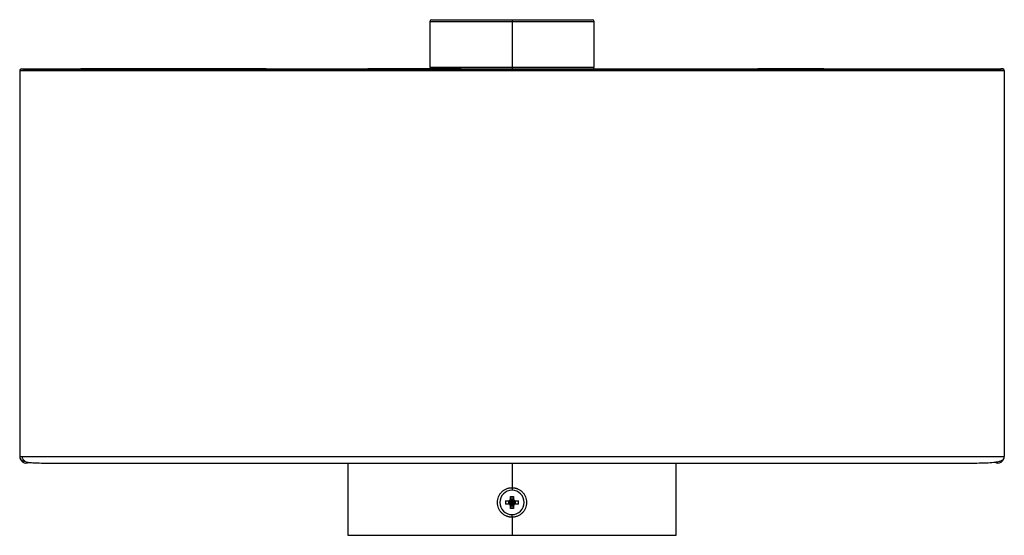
# Paper-space layout '_Izquierda' of a CAD drawing. Header units: millimetres. Extents: x -150 to 150, y 0 to 157.
import ezdxf

# ---------------------------------------------------------------- set-up
doc = ezdxf.new("R2010")
doc.units = ezdxf.units.MM

psp = doc.layouts.new('_Izquierda')

# ---------------------------------------------------------------- linework, layer by layer
at = {"color": 7, "linetype": 'Continuous', "lineweight": 25}
for p, q in [((-25, 156.51), (-25, 142.51)), ((-25, 156.51), (25, 156.51)), ((-24.5, 157.01), (24.5, 157.01)), ((0, 157.01), (0, 142.01)), ((25, 142.51), (25, 156.51)), ((-150, 141.51), (-150, 24.01)), ((-149.83, 141.53), (-149.82, 141.51)), ((-25, 142.51), (25, 142.51)), ((150, 141.51), (150, 24.01)), ((-50, 22.01), (-50, 0)), ((0, 22.01), (0, 14.5)), ((50, 0), (50, 22.01)), ((-1.84, 10.5), (-1, 10.5)), ((-1.84, 9.5), (-1.84, 10.5)), ((-1, 10.3), (-1.84, 10.5)), ((-1.84, 9.5), (-1, 9.7)), ((-1, 9.5), (-1.84, 9.5)), ((-1, 10.5), (-0.8, 10.3)), ((-1, 10.3), (-0.8, 10.3)), ((-1, 9.7), (-1, 10.3)), ((-0.8, 9.7), (-1, 9.7)), ((-1, 9.5), (-0.8, 9.7)), ((-0.8, 10), (-0.8, 10)), ((-0.79, 10), (-0.23, 10.2)), ((-0.79, 10), (-0.23, 9.8)), ((-0.5, 11.84), (0.5, 11.84)), ((-0.5, 11), (-0.5, 11.84)), ((-0.5, 11.84), (-0.3, 11)), ((-0.5, 11), (-0.3, 10.8)), ((-0.5, 9), (-0.3, 9.2)), ((-0.5, 8.16), (-0.5, 9)), ((-0.3, 9), (-0.5, 8.16)), ((-0.3, 10.8), (-0.3, 11)), ((-0.3, 11), (0.3, 11)), ((-0.3, 9), (-0.3, 9.2)), ((0.3, 9), (-0.3, 9)), ((0, 10.79), (-0.2, 10.23)), ((-0.2, 9.77), (0, 9.21)), ((0, 10.8), (0, 10.8)), ((0, 10.79), (0.2, 10.23)), ((0.2, 9.77), (0, 9.21)), ((0, 9.2), (0, 9.2)), ((0.79, 10), (0.23, 10.2)), ((0.79, 10), (0.23, 9.8)), ((0.3, 11), (0.5, 11.84)), ((0.5, 11), (0.3, 10.8)), ((0.3, 11), (0.3, 10.8)), ((0.3, 9.2), (0.3, 9)), ((0.5, 9), (0.3, 9.2)), ((0.5, 8.16), (0.3, 9)), ((0.5, 11.84), (0.5, 11)), ((0.5, 9), (0.5, 8.16)), ((1, 10.5), (0.8, 10.3)), ((0.8, 10.3), (1, 10.3)), ((0.8, 10), (0.8, 10)), ((1, 9.5), (0.8, 9.7)), ((1, 9.7), (0.8, 9.7)), ((1, 10.5), (1.84, 10.5)), ((1.84, 10.5), (1, 10.3)), ((1, 10.3), (1, 9.7)), ((1, 9.7), (1.84, 9.5)), ((1.84, 9.5), (1, 9.5)), ((1.84, 10.5), (1.84, 9.5)), ((0.5, 8.16), (-0.5, 8.16)), ((0, 5.5), (0, 0)), ((-50, 0), (50, 0))]:
    psp.add_line(p, q, dxfattribs=at)
at = {"color": 7, "linetype": 'Continuous', "lineweight": 25, "flags": 128}
for points in [[(0, 14.5), (0, 14.38), (0, 14.27), (0, 14.16), (0, 14.05), (0, 13.95), (0, 13.86), (0, 13.77), (0, 13.7)], [(0, 5.5), (0, 5.62), (0, 5.73), (0, 5.84), (0, 5.95), (0, 6.05), (0, 6.14), (0, 6.23), (0, 6.3)]]:
    psp.add_lwpolyline(points, dxfattribs=at)
at = {"color": 7, "linetype": 'Continuous', "lineweight": 25}
for centre, radius, start, end in [((-24.5, 156.51), 0.5, 90, 180), ((24.5, 156.51), 0.5, 0, 90), ((-149.5, 141.51), 0.5, 90, 180), ((-24.5, 142.51), 0.5, 180, 270), ((24.5, 142.51), 0.5, 270, 0), ((149.5, 141.51), 0.5, 360, 90), ((-148, 24.01), 2, 180, 295.856), ((148, 24.01), 2, 242.9057, 0), ((0, 10), 3.7, 90, 270), ((0, 10), 3.7, 270, 90), ((1, 10), 1.24, 170.5802, 189.4198), ((0, 9), 1.24, 80.5802, 99.4198), ((0, 11), 1.24, 260.5808, 279.4192), ((0.97, 10), 1.16, 171.5239, 188.4781), ((0, 9.03), 1.16, 81.5231, 98.4777), ((0, 10.97), 1.16, 261.5241, 278.4758), ((0.85, 9.15), 1.24, 133.4002, 136.6257), ((0.85, 10.85), 1.24, 223.374, 226.5998), ((-0.85, 9.15), 1.24, 43.3872, 46.6131), ((-0.85, 10.85), 1.24, 313.4006, 316.6266), ((-0.11, 10.11), 0.404, 313.953, 315.988), ((-0.97, 10), 1.16, 351.5231, 8.4794), ((-1, 10), 1.24, 350.5802, 9.4198)]:
    psp.add_arc(centre, radius, start, end, dxfattribs=at)
for points, knots in [([(-150, 141.51), (-149.91, 141.51), (-149.72, 141.51), (-148.24, 141.51), (-145.9, 141.51), (-142.65, 141.51), (-138.53, 141.51), (-133.56, 141.51), (-127.78, 141.51), (-121.23, 141.51), (-113.93, 141.51), (-105.58, 141.51), (-96.17, 141.51), (-85.71, 141.51), (-74.59, 141.51), (-62.89, 141.51), (-50.79, 141.51), (-38.37, 141.51), (-25.74, 141.51), (-12.92, 141.51), (0.08, 141.51), (13.15, 141.51), (26.2, 141.51), (39.05, 141.51), (51.6, 141.51), (63.68, 141.51), (75.2, 141.51), (86.1, 141.51), (96.36, 141.51), (105.64, 141.51), (113.93, 141.51), (121.23, 141.51), (127.78, 141.51), (133.56, 141.51), (138.53, 141.51), (142.64, 141.51), (145.9, 141.51), (148.24, 141.51), (149.72, 141.51), (149.91, 141.51), (150, 141.51)], [0, 0, 0, 0, 0.013251, 0.026961, 0.041538, 0.057301, 0.074476, 0.093214, 0.113591, 0.135631, 0.159323, 0.184611, 0.214734, 0.246626, 0.280114, 0.31501, 0.351101, 0.387493, 0.424597, 0.462178, 0.5, 0.538508, 0.576762, 0.614512, 0.651511, 0.687524, 0.721717, 0.754542, 0.78582, 0.815389, 0.840677, 0.864369, 0.886409, 0.906786, 0.925524, 0.942699, 0.958462, 0.973039, 0.986749, 1, 1, 1, 1]), ([(-149.85, 141.86), (-149.89, 141.81), (-149.95, 141.74), (-149.89, 141.64), (-149.87, 141.61)], [0, 0, 0, 0, 0.676888, 1, 1, 1, 1]), ([(-149.5, 142.01), (-149.47, 142.01), (-149.4, 142.01), (-148.84, 142.01), (-147.95, 142.01), (-146.55, 142.01), (-144.49, 142.01), (-141.65, 142.01), (-137.94, 142.01), (-133.26, 142.01), (-127.52, 142.01), (-120.99, 142.01), (-113.72, 142.01), (-105.4, 142.01), (-96.02, 142.01), (-85.58, 142.01), (-74.48, 142.01), (-62.8, 142.01), (-50.72, 142.01), (-38.32, 142.01), (-25.71, 142.01), (-12.9, 142.01), (0.08, 142.01), (13.13, 142.01), (26.17, 142.01), (39, 142.01), (51.53, 142.01), (63.59, 142.01), (75.1, 142.01), (85.97, 142.01), (96.21, 142.01), (105.46, 142.01), (113.72, 142.01), (120.99, 142.01), (127.52, 142.01), (133.26, 142.01), (137.94, 142.01), (141.65, 142.01), (144.49, 142.01), (146.55, 142.01), (147.95, 142.01), (148.84, 142.01), (149.4, 142.01), (149.47, 142.01), (149.5, 142.01)], [0, 0, 0, 0, 0.008111, 0.016341, 0.024805, 0.033603, 0.046001, 0.05931, 0.073647, 0.092319, 0.112662, 0.134695, 0.1584, 0.183721, 0.213899, 0.245863, 0.279437, 0.314431, 0.350629, 0.387133, 0.424354, 0.462055, 0.5, 0.538633, 0.57701, 0.614879, 0.651992, 0.688111, 0.722399, 0.755307, 0.786656, 0.816279, 0.8416, 0.865305, 0.887338, 0.907681, 0.926353, 0.94069, 0.953999, 0.966397, 0.975195, 0.983658, 0.991889, 1, 1, 1, 1]), ([(-149, 141.81), (-148.97, 141.81), (-148.9, 141.81), (-148.35, 141.81), (-147.48, 141.81), (-146.11, 141.81), (-144.08, 141.81), (-141.27, 141.81), (-137.6, 141.81), (-132.96, 141.81), (-127.25, 141.81), (-120.76, 141.81), (-113.52, 141.81), (-105.22, 141.81), (-95.87, 141.81), (-85.45, 141.81), (-74.37, 141.81), (-62.72, 141.81), (-50.65, 141.81), (-38.27, 141.81), (-25.67, 141.81), (-12.88, 141.81), (0.08, 141.81), (13.12, 141.81), (26.13, 141.81), (38.95, 141.81), (51.46, 141.81), (63.5, 141.81), (74.99, 141.81), (85.84, 141.81), (96.05, 141.81), (105.28, 141.81), (113.52, 141.81), (120.76, 141.81), (127.25, 141.81), (132.96, 141.81), (137.6, 141.81), (141.27, 141.81), (144.08, 141.81), (146.11, 141.81), (147.48, 141.81), (148.35, 141.81), (148.9, 141.81), (148.97, 141.81), (149, 141.81)], [0, 0, 0, 0, 0.007961, 0.016047, 0.024376, 0.033053, 0.045316, 0.058518, 0.072774, 0.091381, 0.111692, 0.133719, 0.15744, 0.182796, 0.213032, 0.245072, 0.278736, 0.313831, 0.350139, 0.38676, 0.424102, 0.461929, 0.5, 0.538762, 0.577266, 0.615258, 0.652489, 0.688719, 0.723106, 0.756101, 0.787524, 0.817204, 0.84256, 0.866281, 0.888308, 0.908619, 0.927226, 0.941482, 0.954684, 0.966947, 0.975624, 0.983953, 0.992039, 1, 1, 1, 1]), ([(-148.8, 142.01), (-148.76, 142.01), (-148.69, 142.01), (-148.07, 142.01), (-147.19, 142.01), (-146.38, 142.01), (-146, 142.01)], [0, 0, 0, 0, 0.252267, 0.517235, 0.771315, 1, 1, 1, 1]), ([(-142.86, 142.01), (-142.64, 142.01), (-141.69, 142.01), (-139.71, 142.01), (-136.94, 142.01), (-133.82, 142.01), (-130.33, 142.01), (-126.66, 142.01), (-122.78, 142.01), (-118.74, 142.01), (-114.18, 142.01), (-109.06, 142.01), (-103.81, 142.01), (-98.49, 142.01), (-93.16, 142.01), (-87.37, 142.01), (-81.1, 142.01), (-74.41, 142.01), (-67.51, 142.01), (-60.58, 142.01), (-53.63, 142.01), (-46.48, 142.01), (-38.96, 142.01), (-30.91, 142.01), (-22.89, 142.01), (-17.53, 142.01), (-15.07, 142.01)], [0, 0, 0, 0, 0.008293, 0.034897, 0.063323, 0.092493, 0.123034, 0.15796, 0.187918, 0.221172, 0.257862, 0.298337, 0.342936, 0.38101, 0.421697, 0.46527, 0.512647, 0.563467, 0.615528, 0.666616, 0.717409, 0.769378, 0.82434, 0.8828, 0.946171, 1, 1, 1, 1]), ([(-74.93, 142.01), (-75.03, 142.01), (-78.8, 142.01), (-85.96, 142.01), (-96.21, 142.01), (-105.46, 142.01), (-113.72, 142.01), (-120.98, 142.01), (-126.87, 142.01), (-130.17, 142.01), (-131.42, 142.01)], [0, 0, 0, 0, 0.005035, 0.188544, 0.363354, 0.528545, 0.669741, 0.801929, 0.924791, 1, 1, 1, 1]), ([(-15.45, 142.01), (-19.04, 142.01), (-26.93, 142.01), (-36.44, 142.01), (-42.34, 142.01), (-43.97, 142.01)], [0, 0, 0, 0, 0.376867, 0.827627, 1, 1, 1, 1]), ([(15.45, 142.01), (18.29, 142.01), (23.79, 142.01), (31.74, 142.01), (39.13, 142.01), (46, 142.01), (52.68, 142.01), (59.35, 142.01), (66.2, 142.01), (73.15, 142.01), (80.09, 142.01), (86.96, 142.01), (93.48, 142.01), (99.57, 142.01), (105.04, 142.01), (109.97, 142.01), (114.42, 142.01), (118.43, 142.01), (122.05, 142.01), (125.75, 142.01), (129.43, 142.01), (133.07, 142.01), (136.31, 142.01), (139.25, 142.01), (141.82, 142.01), (143.97, 142.01), (145.35, 142.01), (145.92, 142.01), (146, 142.01)], [0, 0, 0, 0, 0.059791, 0.115851, 0.167686, 0.21579, 0.261231, 0.309457, 0.357713, 0.407557, 0.458598, 0.507344, 0.556723, 0.601348, 0.641975, 0.679087, 0.712988, 0.744047, 0.772564, 0.798646, 0.833644, 0.863915, 0.892529, 0.920901, 0.948194, 0.971745, 0.995941, 1, 1, 1, 1]), ([(95, 142.01), (91.92, 142.01), (85.3, 142.01), (78.54, 142.01), (74.93, 142.01)], [0, 0, 0, 0, 0.464766, 1, 1, 1, 1]), ([(149.5, 142.01), (149.48, 142.01), (149.44, 142.01), (149.11, 142.01), (148.98, 142.01)], [0, 0, 0, 0, 0.604624, 1, 1, 1, 1]), ([(-150, 24.01), (-149.96, 24.01), (-149.91, 24.01), (-149.32, 24.01), (-149.2, 24.01)], [0, 0, 0, 0, 0.797445, 1, 1, 1, 1]), ([(-149.5, 24.01), (-149.46, 24.01), (-149.42, 24.01), (-148.83, 24.01), (-148.72, 24.01)], [0, 0, 0, 0, 0.797368, 1, 1, 1, 1]), ([(-149.28, 24.01), (-149.27, 23.89), (-149.26, 23.67), (-149.15, 23.35), (-148.99, 23.06), (-148.71, 22.73), (-148.2, 22.39), (-147.69, 22.3), (-147.08, 22.2), (-146.12, 22.09), (-144.46, 22.01), (-142.11, 22.01), (-139.52, 22.01), (-136.89, 22.01), (-133.71, 22.01), (-129.98, 22.01), (-125.69, 22.01), (-121.31, 22.01), (-115.32, 22.01), (-107.58, 22.01), (-98.07, 22.01), (-88.36, 22.01), (-77.44, 22.01), (-65.34, 22.01), (-52.2, 22.01), (-39.27, 22.01), (-26.54, 22.01), (-13.93, 22.01), (-1.7, 22.01), (10.38, 22.01), (22.51, 22.01), (35.22, 22.01), (48.21, 22.01), (61.16, 22.01), (73.78, 22.01), (84.74, 22.01), (94.1, 22.01), (102.12, 22.01), (110.11, 22.01), (118.08, 22.01), (125.36, 22.01), (131.75, 22.01), (137.04, 22.01), (141.26, 22), (144.47, 22.05), (146.48, 22.17), (147.86, 22.36), (148.83, 22.61), (149.65, 23), (149.83, 23.31), (149.93, 23.48)], [0, 0, 0, 0, 0.001004, 0.002027, 0.003067, 0.004132, 0.006393, 0.010077, 0.013956, 0.017721, 0.026161, 0.039721, 0.050865, 0.061856, 0.072704, 0.08844, 0.103462, 0.118583, 0.133782, 0.164036, 0.194496, 0.22491, 0.255369, 0.296051, 0.3362, 0.375219, 0.413295, 0.451166, 0.488957, 0.523357, 0.559898, 0.598314, 0.638063, 0.677551, 0.716218, 0.753708, 0.779066, 0.803953, 0.829784, 0.856232, 0.882693, 0.904298, 0.925051, 0.944102, 0.957303, 0.969785, 0.976051, 0.983133, 0.991105, 1, 1, 1, 1]), ([(-149.2, 24.01), (-148.89, 24.01), (-148.13, 24.01), (-145.88, 24.01), (-142.65, 24.01), (-138.52, 24.01), (-133.56, 24.01), (-127.78, 24.01), (-121.23, 24.01), (-113.93, 24.01), (-105.58, 24.01), (-96.17, 24.01), (-85.71, 24.01), (-74.59, 24.01), (-62.89, 24.01), (-50.79, 24.01), (-38.37, 24.01), (-25.74, 24.01), (-12.92, 24.01), (0.08, 24.01), (13.15, 24.01), (26.2, 24.01), (39.05, 24.01), (51.6, 24.01), (63.68, 24.01), (75.2, 24.01), (86.1, 24.01), (96.36, 24.01), (105.64, 24.01), (113.93, 24.01), (121.23, 24.01), (127.78, 24.01), (133.56, 24.01), (138.53, 24.01), (142.64, 24.01), (145.9, 24.01), (148.24, 24.01), (149.72, 24.01), (149.91, 24.01), (150, 24.01)], [0, 0, 0, 0, 0.010519, 0.025342, 0.041372, 0.058838, 0.077892, 0.098613, 0.121026, 0.145118, 0.170833, 0.201465, 0.233896, 0.26795, 0.303436, 0.340137, 0.377144, 0.414874, 0.45309, 0.491551, 0.53071, 0.569611, 0.607998, 0.645623, 0.682244, 0.717015, 0.750394, 0.782201, 0.81227, 0.837985, 0.862077, 0.88449, 0.905211, 0.924265, 0.941731, 0.957761, 0.972584, 0.986526, 1, 1, 1, 1]), ([(-149.93, 23.48), (-149.83, 23.31), (-149.64, 23), (-149, 22.66), (-148.49, 22.55), (-148.35, 22.51)], [0, 0, 0, 0, 0.4487645, 0.8509249, 1, 1, 1, 1]), ([(0, 5.5), (-0.07, 5.5), (-0.22, 5.5), (-0.43, 5.52), (-0.64, 5.55), (-0.85, 5.58), (-1.06, 5.63), (-1.27, 5.69), (-1.47, 5.75), (-1.75, 5.86), (-2.08, 6.01), (-2.45, 6.24), (-2.8, 6.5), (-3.24, 6.89), (-3.71, 7.47), (-4.13, 8.25), (-4.38, 9.11), (-4.47, 10), (-4.39, 10.89), (-4.13, 11.74), (-3.71, 12.53), (-3.24, 13.1), (-2.81, 13.5), (-2.46, 13.76), (-2.08, 13.98), (-1.69, 14.17), (-1.28, 14.32), (-0.86, 14.42), (-0.43, 14.49), (-0.14, 14.5), (0, 14.5)], [0, 0, 0, 0, 0.0154081, 0.0307168, 0.0459627, 0.0611828, 0.0764142, 0.0916942, 0.1070594, 0.122546, 0.1536958, 0.184813, 0.216062, 0.2473658, 0.3101787, 0.3732995, 0.4365136, 0.4997726, 0.5630366, 0.6262512, 0.689362, 0.7522046, 0.7835034, 0.8147318, 0.8458397, 0.8770056, 0.9079714, 0.9385929, 0.9691691, 1, 1, 1, 1]), ([(0, 14.5), (0.07, 14.5), (0.22, 14.5), (0.43, 14.48), (0.64, 14.45), (0.85, 14.42), (1.06, 14.37), (1.27, 14.31), (1.48, 14.25), (1.75, 14.14), (2.08, 13.99), (2.45, 13.76), (2.8, 13.5), (3.24, 13.11), (3.71, 12.53), (4.13, 11.75), (4.38, 10.89), (4.47, 10), (4.39, 9.11), (4.13, 8.26), (3.71, 7.47), (3.24, 6.9), (2.81, 6.5), (2.46, 6.24), (2.08, 6.02), (1.69, 5.83), (1.28, 5.68), (0.86, 5.58), (0.43, 5.51), (0.14, 5.5), (0, 5.5)], [0, 0, 0, 0, 0.015414, 0.030728, 0.04598, 0.061205, 0.076442, 0.091727, 0.107098, 0.12259, 0.153739, 0.184854, 0.2161, 0.247401, 0.310211, 0.373326, 0.436534, 0.499786, 0.563044, 0.626252, 0.689357, 0.752196, 0.783492, 0.814718, 0.845823, 0.876985, 0.907956, 0.938582, 0.969163, 1, 1, 1, 1]), ([(-1, 10.5), (-0.96, 10.5), (-0.89, 10.51), (-0.77, 10.55), (-0.64, 10.64), (-0.55, 10.77), (-0.51, 10.89), (-0.5, 10.96), (-0.5, 11)], [0, 0, 0, 0, 0.135649, 0.270468, 0.499971, 0.729474, 0.863073, 1, 1, 1, 1]), ([(-0.5, 9), (-0.5, 9.04), (-0.51, 9.11), (-0.55, 9.23), (-0.64, 9.36), (-0.77, 9.45), (-0.89, 9.49), (-0.96, 9.5), (-1, 9.5)], [0, 0, 0, 0, 0.135649, 0.270468, 0.499971, 0.729474, 0.863073, 1, 1, 1, 1]), ([(-0.55, 10.36), (-0.59, 10.35), (-0.67, 10.31), (-0.75, 10.3), (-0.8, 10.3)], [0, 0, 0, 0, 0.499394, 1, 1, 1, 1]), ([(-0.8, 10), (-0.79, 10.04), (-0.79, 10.11), (-0.74, 10.21), (-0.66, 10.3), (-0.59, 10.34), (-0.55, 10.36)], [0, 0, 0, 0, 0.234585, 0.47097, 0.71907, 1, 1, 1, 1]), ([(-0.55, 9.64), (-0.59, 9.66), (-0.66, 9.7), (-0.74, 9.79), (-0.79, 9.89), (-0.79, 9.96), (-0.8, 10)], [0, 0, 0, 0, 0.27909, 0.528814, 0.76397, 1, 1, 1, 1]), ([(-0.8, 10), (-0.8, 10), (-0.79, 10), (-0.79, 10), (-0.79, 10)], [0, 0, 0, 0, 0.560222, 1, 1, 1, 1]), ([(-0.8, 10), (-0.8, 10), (-0.79, 10), (-0.79, 10), (-0.79, 10)], [0, 0, 0, 0, 0.560012, 1, 1, 1, 1]), ([(-0.55, 9.64), (-0.59, 9.65), (-0.67, 9.69), (-0.75, 9.7), (-0.8, 9.7)], [0, 0, 0, 0, 0.487089, 1, 1, 1, 1]), ([(-0.55, 10.36), (-0.51, 10.39), (-0.43, 10.44), (-0.39, 10.52), (-0.36, 10.55)], [0, 0, 0, 0, 0.559632, 1, 1, 1, 1]), ([(-0.55, 10.36), (-0.48, 10.33), (-0.37, 10.28), (-0.27, 10.22), (-0.23, 10.2)], [0, 0, 0, 0, 0.629708, 1, 1, 1, 1]), ([(-0.55, 9.64), (-0.48, 9.67), (-0.37, 9.72), (-0.26, 9.78), (-0.23, 9.8)], [0, 0, 0, 0, 0.634907, 1, 1, 1, 1]), ([(-0.36, 9.45), (-0.39, 9.49), (-0.44, 9.57), (-0.52, 9.61), (-0.55, 9.64)], [0, 0, 0, 0, 0.559632, 1, 1, 1, 1]), ([(-0.36, 10.55), (-0.35, 10.59), (-0.31, 10.67), (-0.3, 10.75), (-0.3, 10.8)], [0, 0, 0, 0, 0.487089, 1, 1, 1, 1]), ([(-0.36, 10.55), (-0.34, 10.59), (-0.3, 10.66), (-0.21, 10.74), (-0.11, 10.79), (-0.04, 10.79), (0, 10.8)], [0, 0, 0, 0, 0.27909, 0.528813, 0.76397, 1, 1, 1, 1]), ([(-0.36, 10.55), (-0.34, 10.51), (-0.31, 10.44), (-0.27, 10.35), (-0.23, 10.28), (-0.21, 10.24), (-0.2, 10.23)], [0, 0, 0, 0, 0.40936, 0.634881, 0.832953, 1, 1, 1, 1]), ([(-0.36, 9.45), (-0.33, 9.52), (-0.28, 9.63), (-0.22, 9.73), (-0.2, 9.77)], [0, 0, 0, 0, 0.629814, 1, 1, 1, 1]), ([(-0.36, 9.45), (-0.35, 9.41), (-0.31, 9.33), (-0.3, 9.25), (-0.3, 9.2)], [0, 0, 0, 0, 0.499394, 1, 1, 1, 1]), ([(0, 9.2), (-0.04, 9.21), (-0.11, 9.21), (-0.21, 9.26), (-0.3, 9.34), (-0.34, 9.41), (-0.36, 9.45)], [0, 0, 0, 0, 0.2345851, 0.4709704, 0.7190697, 1, 1, 1, 1]), ([(-0.23, 10.2), (-0.22, 10.2), (-0.21, 10.2), (-0.19, 10.19), (-0.19, 10.19)], [0, 0, 0, 0, 0.551428, 1, 1, 1, 1]), ([(-0.23, 9.8), (-0.22, 9.8), (-0.21, 9.8), (-0.19, 9.81), (-0.19, 9.81)], [0, 0, 0, 0, 0.552095, 1, 1, 1, 1]), ([(-0.2, 10.23), (-0.2, 10.22), (-0.2, 10.21), (-0.19, 10.19), (-0.19, 10.19)], [0, 0, 0, 0, 0.552099, 1, 1, 1, 1]), ([(-0.19, 9.81), (-0.19, 9.8), (-0.2, 9.79), (-0.2, 9.78), (-0.2, 9.77)], [0, 0, 0, 0, 0.56762, 1, 1, 1, 1]), ([(-0.19, 10.19), (-0.19, 10.19), (-0.19, 10.18), (-0.18, 10.17), (-0.18, 10.17)], [0, 0, 0, 0, 0.559032, 1, 1, 1, 1]), ([(-0.19, 10.19), (-0.19, 10.19), (-0.18, 10.19), (-0.17, 10.18), (-0.17, 10.18)], [0, 0, 0, 0, 0.557902, 1, 1, 1, 1]), ([(-0.19, 9.81), (-0.19, 9.81), (-0.19, 9.82), (-0.18, 9.83), (-0.18, 9.83)], [0, 0, 0, 0, 0.558099, 1, 1, 1, 1]), ([(-0.19, 9.81), (-0.19, 9.81), (-0.18, 9.81), (-0.17, 9.82), (-0.17, 9.82)], [0, 0, 0, 0, 0.558654, 1, 1, 1, 1]), ([(-0.18, 10.17), (-0.18, 10.17), (-0.18, 10.18), (-0.17, 10.18), (-0.17, 10.18)], [0, 0, 0, 0, 0.560486, 1, 1, 1, 1]), ([(-0.18, 10.17), (-0.17, 10.16), (-0.15, 10.13), (-0.12, 10.09), (-0.09, 10.05), (-0.06, 10.02), (-0.05, 10)], [0, 0, 0, 0, 0.250115, 0.453159, 0.699943, 1, 1, 1, 1]), ([(-0.18, 9.83), (-0.17, 9.84), (-0.15, 9.87), (-0.12, 9.91), (-0.09, 9.95), (-0.06, 9.98), (-0.05, 10)], [0, 0, 0, 0, 0.250113, 0.453164, 0.699967, 1, 1, 1, 1]), ([(-0.17, 9.82), (-0.17, 9.82), (-0.18, 9.82), (-0.18, 9.83), (-0.18, 9.83)], [0, 0, 0, 0, 0.560048, 1, 1, 1, 1]), ([(-0.17, 10.18), (-0.16, 10.17), (-0.13, 10.15), (-0.09, 10.12), (-0.05, 10.09), (-0.02, 10.06), (0, 10.05)], [0, 0, 0, 0, 0.2500771, 0.4530926, 0.6998993, 1, 1, 1, 1]), ([(-0.17, 9.82), (-0.16, 9.83), (-0.13, 9.85), (-0.09, 9.88), (-0.05, 9.91), (-0.02, 9.94), (0, 9.95)], [0, 0, 0, 0, 0.250189, 0.453267, 0.700036, 1, 1, 1, 1]), ([(0, 10.8), (0, 10.8), (0, 10.79), (0, 10.79), (0, 10.79)], [0, 0, 0, 0, 0.560238, 1, 1, 1, 1]), ([(0, 10.8), (0, 10.8), (0, 10.79), (0, 10.79), (0, 10.79)], [0, 0, 0, 0, 0.559938, 1, 1, 1, 1]), ([(0, 10.8), (0.04, 10.79), (0.11, 10.79), (0.21, 10.74), (0.3, 10.66), (0.34, 10.59), (0.36, 10.55)], [0, 0, 0, 0, 0.234585, 0.470971, 0.71907, 1, 1, 1, 1]), ([(0, 10.05), (0.03, 10.07), (0.07, 10.1), (0.11, 10.14), (0.15, 10.16), (0.16, 10.18), (0.17, 10.18)], [0, 0, 0, 0, 0.442663, 0.666823, 0.850048, 1, 1, 1, 1]), ([(0.17, 9.82), (0.16, 9.83), (0.13, 9.85), (0.09, 9.88), (0.05, 9.91), (0.02, 9.94), (0, 9.95)], [0, 0, 0, 0, 0.24844, 0.451081, 0.698345, 1, 1, 1, 1]), ([(0.36, 9.45), (0.34, 9.41), (0.3, 9.34), (0.21, 9.26), (0.11, 9.21), (0.04, 9.21), (0, 9.2)], [0, 0, 0, 0, 0.2790899, 0.5288135, 0.7639699, 1, 1, 1, 1]), ([(0, 9.2), (0, 9.2), (0, 9.21), (0, 9.21), (0, 9.21)], [0, 0, 0, 0, 0.5611917, 1, 1, 1, 1]), ([(0, 9.2), (0, 9.2), (0, 9.21), (0, 9.21), (0, 9.21)], [0, 0, 0, 0, 0.560298, 1, 1, 1, 1]), ([(0.05, 10), (0.07, 10.03), (0.1, 10.07), (0.14, 10.11), (0.16, 10.15), (0.18, 10.16), (0.18, 10.17)], [0, 0, 0, 0, 0.442709, 0.666859, 0.850038, 1, 1, 1, 1]), ([(0.18, 9.83), (0.17, 9.84), (0.15, 9.87), (0.12, 9.91), (0.09, 9.95), (0.06, 9.98), (0.05, 10)], [0, 0, 0, 0, 0.248475, 0.451147, 0.698403, 1, 1, 1, 1]), ([(0.17, 10.18), (0.17, 10.18), (0.18, 10.19), (0.19, 10.19), (0.19, 10.19)], [0, 0, 0, 0, 0.559495, 1, 1, 1, 1]), ([(0.18, 10.17), (0.18, 10.17), (0.18, 10.18), (0.17, 10.18), (0.17, 10.18)], [0, 0, 0, 0, 0.559949, 1, 1, 1, 1]), ([(0.19, 9.81), (0.19, 9.81), (0.18, 9.81), (0.17, 9.82), (0.17, 9.82)], [0, 0, 0, 0, 0.558481, 1, 1, 1, 1]), ([(0.18, 10.17), (0.18, 10.18), (0.19, 10.18), (0.19, 10.19), (0.19, 10.19)], [0, 0, 0, 0, 0.560733, 1, 1, 1, 1]), ([(0.19, 9.81), (0.19, 9.81), (0.19, 9.82), (0.18, 9.83), (0.18, 9.83)], [0, 0, 0, 0, 0.556946, 1, 1, 1, 1]), ([(0.2, 10.23), (0.2, 10.22), (0.2, 10.21), (0.19, 10.19), (0.19, 10.19)], [0, 0, 0, 0, 0.551428, 1, 1, 1, 1]), ([(0.23, 10.2), (0.22, 10.2), (0.21, 10.2), (0.19, 10.19), (0.19, 10.19)], [0, 0, 0, 0, 0.552103, 1, 1, 1, 1]), ([(0.23, 9.8), (0.22, 9.8), (0.21, 9.8), (0.19, 9.81), (0.19, 9.81)], [0, 0, 0, 0, 0.551153, 1, 1, 1, 1]), ([(0.19, 9.81), (0.19, 9.8), (0.2, 9.79), (0.2, 9.78), (0.2, 9.77)], [0, 0, 0, 0, 0.568259, 1, 1, 1, 1]), ([(0.36, 10.55), (0.33, 10.48), (0.28, 10.37), (0.22, 10.27), (0.2, 10.23)], [0, 0, 0, 0, 0.629707, 1, 1, 1, 1]), ([(0.36, 9.45), (0.34, 9.49), (0.31, 9.56), (0.27, 9.65), (0.23, 9.72), (0.21, 9.76), (0.2, 9.77)], [0, 0, 0, 0, 0.409411, 0.634956, 0.833042, 1, 1, 1, 1]), ([(0.55, 10.36), (0.48, 10.33), (0.37, 10.28), (0.26, 10.22), (0.23, 10.2)], [0, 0, 0, 0, 0.6349876, 1, 1, 1, 1]), ([(0.55, 9.64), (0.48, 9.67), (0.37, 9.72), (0.27, 9.78), (0.23, 9.8)], [0, 0, 0, 0, 0.629722, 1, 1, 1, 1]), ([(0.36, 10.55), (0.35, 10.59), (0.31, 10.67), (0.3, 10.75), (0.3, 10.8)], [0, 0, 0, 0, 0.499394, 1, 1, 1, 1]), ([(0.36, 9.45), (0.35, 9.41), (0.31, 9.33), (0.3, 9.25), (0.3, 9.2)], [0, 0, 0, 0, 0.487089, 1, 1, 1, 1]), ([(0.36, 10.55), (0.39, 10.51), (0.44, 10.43), (0.52, 10.39), (0.55, 10.36)], [0, 0, 0, 0, 0.559632, 1, 1, 1, 1]), ([(0.55, 9.64), (0.51, 9.61), (0.43, 9.56), (0.39, 9.48), (0.36, 9.45)], [0, 0, 0, 0, 0.559632, 1, 1, 1, 1]), ([(0.5, 11), (0.5, 10.96), (0.51, 10.89), (0.55, 10.77), (0.64, 10.64), (0.77, 10.55), (0.89, 10.51), (0.96, 10.5), (1, 10.5)], [0, 0, 0, 0, 0.135649, 0.270468, 0.499971, 0.729474, 0.863073, 1, 1, 1, 1]), ([(1, 9.5), (0.96, 9.5), (0.89, 9.49), (0.77, 9.45), (0.64, 9.36), (0.55, 9.23), (0.51, 9.11), (0.5, 9.04), (0.5, 9)], [0, 0, 0, 0, 0.135649, 0.270468, 0.499971, 0.729474, 0.863073, 1, 1, 1, 1]), ([(0.55, 10.36), (0.59, 10.35), (0.67, 10.31), (0.75, 10.3), (0.8, 10.3)], [0, 0, 0, 0, 0.487089, 1, 1, 1, 1]), ([(0.55, 10.36), (0.59, 10.34), (0.66, 10.3), (0.74, 10.21), (0.79, 10.11), (0.79, 10.04), (0.8, 10)], [0, 0, 0, 0, 0.279089, 0.528813, 0.76397, 1, 1, 1, 1]), ([(0.8, 10), (0.79, 9.96), (0.79, 9.89), (0.74, 9.79), (0.66, 9.7), (0.59, 9.66), (0.55, 9.64)], [0, 0, 0, 0, 0.234585, 0.4709704, 0.7190697, 1, 1, 1, 1]), ([(0.55, 9.64), (0.59, 9.65), (0.67, 9.69), (0.75, 9.7), (0.8, 9.7)], [0, 0, 0, 0, 0.499394, 1, 1, 1, 1]), ([(0.8, 10), (0.8, 10), (0.79, 10), (0.79, 10), (0.79, 10)], [0, 0, 0, 0, 0.560063, 1, 1, 1, 1]), ([(0.8, 10), (0.8, 10), (0.79, 10), (0.79, 10), (0.79, 10)], [0, 0, 0, 0, 0.5607, 1, 1, 1, 1])]:
    psp.add_open_spline(points, degree=3, knots=knots, dxfattribs=at)

doc.saveas('drawing.dxf')
